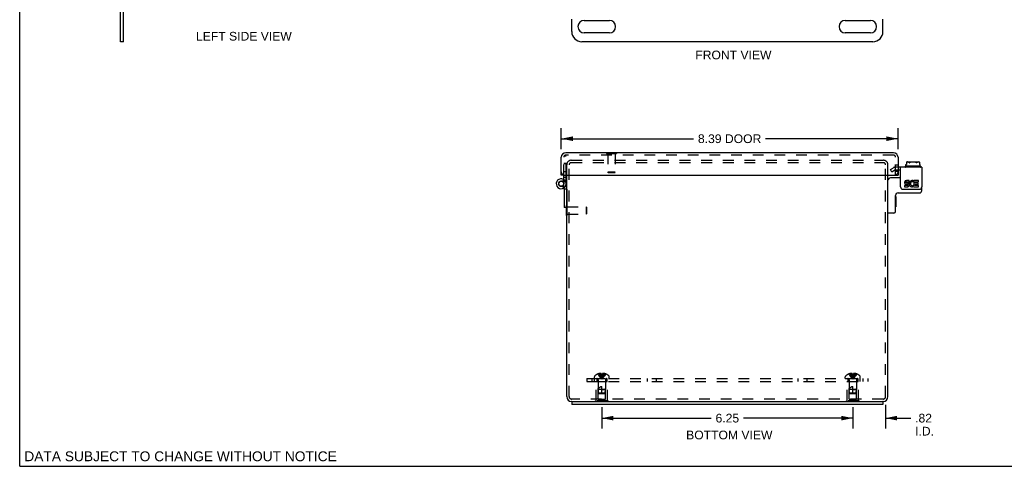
# Model space of a CAD drawing. Header units: inches. Extents: x 0 to 49, y 0 to 31.7.
# Tile 1 of 6: x 0 to 24.5, y 0 to 11.1. Entities that reach past the tile are written whole.
import ezdxf

# ---------------------------------------------------------------- set-up
doc = ezdxf.new("R2010")
doc.units = ezdxf.units.IN
doc.header["$LTSCALE"] = 2.697115
doc.header["$MEASUREMENT"] = 0
doc.linetypes.add('HIDDEN', pattern=[0.2, 0.1, -0.1])
doc.layers.get('0').update_dxf_attribs({"linetype": 'CONTINUOUS'})
for name, color, linetype in [('DEFAULT_2', 8, 'HIDDEN'), ('DIMENSIONS', 7, 'CONTINUOUS'), ('DOOR_ASSEMBLY', 7, 'CONTINUOUS'), ('SUBPANEL', 7, 'CONTINUOUS')]:
    doc.layers.add(name, color=color, linetype=linetype)
doc.styles.get("Standard").update_dxf_attribs({"font": 'arial.ttf'})
doc.dimstyles.new('DIMSTYLE_1', dxfattribs={"dimtxt": 0.216346, "dimasz": 0.288462, "dimexe": 0.09, "dimexo": 0.07, "dimgap": 0.0375, "dimtad": 0, "dimtih": 1, "dimtoh": 1, "dimzin": 4, "dimdsep": 46, "dimtxsty": 'Standard', "dimblk": '_FILLED', "dimblk1": '_FILLED', "dimblk2": '_FILLED', "dimcen": 0.09, "dimadec": 3, "dimazin": 1, "dimtfac": 1, "dimtdec": 3, "dimtofl": 0, "dimtmove": 0, "dimatfit": 3, "dimldrblk": '_FILLED', "dimfxl": 0, "dimtolj": 1, "dimtzin": 4, "dimarcsym": 0})

# ---------------------------------------------------------------- blocks, each defined once
blk = doc.blocks.new('_FILLED')
at = {"color": 0, "linetype": 'ByBlock'}
blk.add_solid([(0, 0), (-1, 0.2), (-1, -0.2)], dxfattribs=at)
blk = doc.blocks.new('*D2')
at = {"layer": 'DIMENSIONS', "color": 2, "linetype": 'Continuous'}
for p, q in [((13.487, 7.887), (13.487, 8.408)), ((21.872, 7.887), (21.872, 8.408)), ((13.487, 8.148), (16.782, 8.148)), ((21.872, 8.148), (18.576, 8.148))]:
    blk.add_line(p, q, dxfattribs=at)
at = {"layer": 'DIMENSIONS', "color": 2, "linetype": 'Continuous', "xscale": 0.2884615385, "yscale": 0.2884615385, "zscale": 0.2884615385, "rotation": 180}
blk.add_blockref('_FILLED', (13.487, 8.148), dxfattribs=at)
at = {"layer": 'DIMENSIONS', "color": 2, "linetype": 'Continuous', "xscale": 0.2884615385, "yscale": 0.2884615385, "zscale": 0.2884615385}
blk.add_blockref('_FILLED', (21.872, 8.148), dxfattribs=at)
at = {"layer": 'DIMENSIONS', "color": 2, "linetype": 'Continuous', "insert": (17.679, 8.256), "char_height": 0.2163, "width": 1.57716, "attachment_point": 2, "line_spacing_factor": 0.9}
blk.add_mtext('8.39 DOOR', dxfattribs=at)
blk = doc.blocks.new('*D13')
at = {"layer": 'DIMENSIONS', "color": 2, "linetype": 'Continuous'}
for p, q in [((14.497, 1.47), (14.497, 0.938)), ((20.747, 1.47), (20.747, 0.938)), ((14.497, 1.198), (17.219, 1.198)), ((20.747, 1.198), (18.024, 1.198))]:
    blk.add_line(p, q, dxfattribs=at)
at = {"layer": 'DIMENSIONS', "color": 2, "linetype": 'Continuous', "xscale": 0.2884615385, "yscale": 0.2884615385, "zscale": 0.2884615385, "rotation": 180}
blk.add_blockref('_FILLED', (14.497, 1.198), dxfattribs=at)
at = {"layer": 'DIMENSIONS', "color": 2, "linetype": 'Continuous', "xscale": 0.2884615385, "yscale": 0.2884615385, "zscale": 0.2884615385}
blk.add_blockref('_FILLED', (20.747, 1.198), dxfattribs=at)
at = {"layer": 'DIMENSIONS', "color": 2, "linetype": 'Continuous', "insert": (17.622, 1.306), "char_height": 0.2163, "width": 0.58791, "attachment_point": 2, "line_spacing_factor": 0.9}
blk.add_mtext('6.25', dxfattribs=at)
blk = doc.blocks.new('*D14')
at = {"layer": 'DIMENSIONS', "color": 2, "linetype": 'Continuous'}
for p, q in [((21.562, 1.53), (21.562, 0.938)), ((20.747, 1.467), (20.747, 0.938)), ((20.747, 1.198), (20.17, 1.198)), ((21.562, 1.198), (22.19, 1.198))]:
    blk.add_line(p, q, dxfattribs=at)
at = {"layer": 'DIMENSIONS', "color": 2, "linetype": 'Continuous', "xscale": 0.2884615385, "yscale": 0.2884615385, "zscale": 0.2884615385}
blk.add_blockref('_FILLED', (20.747, 1.198), dxfattribs=at)
at = {"layer": 'DIMENSIONS', "color": 2, "linetype": 'Continuous', "xscale": 0.2884615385, "yscale": 0.2884615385, "zscale": 0.2884615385, "rotation": 180}
blk.add_blockref('_FILLED', (21.562, 1.198), dxfattribs=at)
at = {"layer": 'DIMENSIONS', "color": 2, "linetype": 'Continuous', "insert": (22.298, 1.306), "char_height": 0.2163, "width": 0.46888, "attachment_point": 1, "line_spacing_factor": 0.9}
blk.add_mtext('.82\\PI.D.', dxfattribs=at)

msp = doc.modelspace()

# ---------------------------------------------------------------- linework, layer by layer
at = {"color": 7, "linetype": 'Continuous'}
for p, q in [((0, 0), (0, 31.731)), ((2.588, 10.561), (2.588, 11.368)), ((13.747, 10.811), (13.747, 11.123)), ((14.059, 11.092), (14.684, 11.092)), ((20.559, 11.092), (21.184, 11.092)), ((21.497, 10.811), (21.497, 11.123)), ((2.588, 10.561), (2.513, 10.561)), ((21.247, 10.561), (13.997, 10.561)), ((14.684, 10.78), (14.059, 10.78)), ((21.184, 10.78), (20.559, 10.78)), ((21.934, 7.362), (21.872, 7.362)), ((22.049, 7.451), (22.049, 7.447)), ((22.435, 7.461), (22.059, 7.461)), ((22.067, 7.51), (22.084, 7.51)), ((22.067, 7.461), (22.067, 7.51)), ((22.084, 7.563), (22.084, 7.51)), ((22.106, 7.571), (22.387, 7.571)), ((22.409, 7.563), (22.409, 7.51)), ((22.409, 7.51), (22.426, 7.51)), ((22.426, 7.461), (22.426, 7.51)), ((22.445, 7.451), (22.445, 7.447)), ((21.934, 7.174), (21.682, 7.174)), ((22.465, 6.859), (22.465, 6.951)), ((21.812, 6.339), (21.812, 6.739)), ((21.817, 6.709), (21.812, 6.709)), ((21.817, 6.709), (21.817, 6.453)), ((21.872, 6.799), (22.405, 6.799)), ((13.618, 6.234), (13.618, 6.434)), ((21.817, 6.453), (21.812, 6.453)), ((13.618, 6.234), (13.622, 6.234)), ((21.772, 6.299), (21.632, 6.299)), ((13.747, 1.612), (13.747, 1.537)), ((13.747, 1.612), (21.497, 1.612)), ((21.497, 1.612), (21.497, 1.537)), ((0, 0), (49.038, 0))]:
    msp.add_line(p, q, dxfattribs=at)
at = {"color": 3, "linetype": 'Continuous'}
for p, q in [((2.513, 10.561), (2.513, 12.311)), ((22.465, 7.437), (21.872, 7.437)), ((21.934, 6.951), (21.934, 7.437)), ((22.465, 7.437), (22.465, 6.951)), ((13.622, 1.732), (13.622, 7.237)), ((21.622, 1.732), (21.622, 7.237)), ((21.994, 6.891), (22.405, 6.891)), ((22.102, 6.98), (22.032, 6.98)), ((22.032, 6.98), (22.032, 6.947)), ((22.032, 6.947), (22.102, 6.947)), ((22.069, 7.013), (22.105, 7.013)), ((22.15, 7.108), (22.08, 7.108)), ((22.08, 7.076), (22.15, 7.076)), ((22.102, 7.044), (22.08, 7.044)), ((22.15, 7.076), (22.15, 7.108)), ((22.249, 7.072), (22.262, 7.102)), ((22.268, 6.974), (22.258, 6.988)), ((22.386, 7.108), (22.268, 7.108)), ((22.268, 7.108), (22.268, 6.974)), ((22.268, 6.957), (22.268, 6.947)), ((22.268, 6.947), (22.386, 6.947)), ((22.3, 7.076), (22.386, 7.076)), ((22.3, 7.044), (22.3, 7.076)), ((22.37, 7.044), (22.3, 7.044)), ((22.3, 7.013), (22.37, 7.013)), ((22.3, 6.98), (22.3, 7.013)), ((22.386, 6.98), (22.3, 6.98)), ((22.37, 7.013), (22.37, 7.044)), ((22.386, 7.076), (22.386, 7.108)), ((22.386, 6.947), (22.386, 6.98)), ((13.747, 1.612), (13.742, 1.612)), ((21.497, 1.537), (13.747, 1.537)), ((21.502, 1.612), (21.497, 1.612))]:
    msp.add_line(p, q, dxfattribs=at)
at = {"color": 7, "linetype": 'Continuous'}
for points in [[(22.106, 7.571), (22.102, 7.571), (22.098, 7.57), (22.094, 7.569), (22.091, 7.567), (22.088, 7.565), (22.084, 7.563)], [(22.153, 7.551), (22.151, 7.554), (22.149, 7.556), (22.146, 7.558), (22.144, 7.56), (22.141, 7.562), (22.138, 7.563), (22.135, 7.565), (22.131, 7.566), (22.127, 7.567), (22.123, 7.567), (22.119, 7.568), (22.115, 7.568), (22.111, 7.568), (22.107, 7.568), (22.103, 7.568), (22.099, 7.567), (22.095, 7.567), (22.091, 7.566), (22.088, 7.565), (22.084, 7.563)], [(22.153, 7.551), (22.154, 7.551), (22.155, 7.55), (22.155, 7.55), (22.156, 7.55), (22.157, 7.55), (22.158, 7.55), (22.159, 7.55), (22.16, 7.55), (22.161, 7.551), (22.162, 7.551)], [(22.331, 7.551), (22.327, 7.554), (22.322, 7.556), (22.317, 7.558), (22.312, 7.56), (22.307, 7.562), (22.302, 7.563), (22.297, 7.564), (22.292, 7.565), (22.286, 7.566), (22.281, 7.566), (22.276, 7.567), (22.27, 7.567), (22.265, 7.568), (22.259, 7.568), (22.254, 7.568), (22.249, 7.568), (22.243, 7.568), (22.238, 7.568), (22.233, 7.568), (22.228, 7.568), (22.223, 7.567), (22.218, 7.567), (22.214, 7.567), (22.209, 7.566), (22.204, 7.565), (22.199, 7.565), (22.194, 7.564), (22.19, 7.563), (22.185, 7.561), (22.18, 7.56), (22.175, 7.558), (22.171, 7.556), (22.166, 7.554), (22.162, 7.551)], [(22.34, 7.551), (22.339, 7.551), (22.339, 7.55), (22.338, 7.55), (22.337, 7.55), (22.336, 7.55), (22.335, 7.55), (22.334, 7.55), (22.333, 7.55), (22.332, 7.551), (22.331, 7.551)], [(22.409, 7.563), (22.406, 7.564), (22.404, 7.565), (22.402, 7.566), (22.399, 7.566), (22.397, 7.567), (22.394, 7.567), (22.392, 7.568), (22.39, 7.568), (22.387, 7.568), (22.385, 7.568), (22.382, 7.568), (22.38, 7.568), (22.377, 7.568), (22.374, 7.568), (22.372, 7.568), (22.369, 7.567), (22.367, 7.567), (22.364, 7.566), (22.361, 7.566), (22.359, 7.565), (22.356, 7.564), (22.354, 7.563), (22.351, 7.561), (22.349, 7.56), (22.347, 7.558), (22.344, 7.556), (22.342, 7.554), (22.34, 7.551)], [(22.409, 7.563), (22.407, 7.565), (22.405, 7.566), (22.403, 7.567), (22.401, 7.568), (22.399, 7.569), (22.396, 7.569), (22.394, 7.57), (22.392, 7.571), (22.39, 7.571), (22.387, 7.571)]]:
    msp.add_lwpolyline(points, dxfattribs=at)
for centre, radius, start, end in [((14.059, 10.936), 0.156, 90, 270), ((14.684, 10.936), 0.156, 270, 90), ((20.559, 10.936), 0.156, 90, 270), ((21.184, 10.936), 0.156, 270, 90), ((13.997, 10.811), 0.25, 180, 270), ((21.247, 10.811), 0.25, 270, 360), ((22.059, 7.451), 0.01, 90, 180), ((22.059, 7.447), 0.01, 180, 270), ((22.435, 7.451), 0.01, 0, 90), ((22.435, 7.447), 0.01, 270, 360), ((21.682, 7.114), 0.06, 90, 180), ((21.872, 6.739), 0.06, 90, 180), ((22.405, 6.859), 0.06, 270, 360), ((21.632, 6.309), 0.01, 180, 270), ((21.772, 6.339), 0.04, 270, 360)]:
    msp.add_arc(centre, radius, start, end, dxfattribs=at)
at = {"color": 3, "linetype": 'Continuous'}
for centre, radius, start, end in [((21.994, 6.951), 0.06, 180, 270), ((22.08, 7.06), 0.0483, 90, 257.4227), ((22.08, 7.06), 0.0161, 90, 270), ((22.102, 6.996), 0.0483, 270, 90), ((22.102, 6.996), 0.0161, 270, 351.2347), ((22.099, 6.995), 0.0185, 353.4521, 71.7546), ((22.23, 7.028), 0.0805, 66.5974, 251.8782), ((22.23, 7.028), 0.0483, 66.5974, 305.1108), ((22.23, 7.026), 0.0789, 251.419, 296.1954), ((22.23, 7.028), 0.0805, 295.7361, 297.8522), ((22.405, 6.951), 0.06, 270, 360), ((13.742, 1.732), 0.12, 180, 270), ((21.502, 1.732), 0.12, 270, 360)]:
    msp.add_arc(centre, radius, start, end, dxfattribs=at)
at = {"layer": 'DEFAULT_2', "color": 8, "linetype": 'HIDDEN'}
for p, q in [((13.734, 7.612), (21.51, 7.612)), ((13.622, 7.237), (13.622, 7.5)), ((13.682, 1.732), (13.682, 7.5)), ((13.734, 7.552), (21.51, 7.552)), ((21.562, 1.732), (21.562, 7.5)), ((21.622, 7.237), (21.622, 7.5)), ((21.684, 7.384), (21.759, 7.427)), ((21.722, 7.319), (21.684, 7.384)), ((21.796, 7.362), (21.722, 7.319)), ((21.872, 7.437), (21.796, 7.437)), ((21.872, 7.362), (21.796, 7.362)), ((13.618, 6.434), (13.618, 6.49)), ((13.618, 6.49), (13.636, 6.49)), ((13.636, 6.234), (13.636, 6.49)), ((13.636, 6.456), (14.108, 6.456)), ((14.108, 6.456), (14.108, 6.268)), ((14.118, 6.446), (14.108, 6.456)), ((14.118, 6.446), (14.118, 6.278)), ((13.622, 6.234), (13.636, 6.234)), ((13.636, 6.268), (14.108, 6.268)), ((14.118, 6.278), (14.108, 6.268)), ((14.31, 2.182), (14.31, 2.228)), ((14.397, 2.295), (14.397, 2.295)), ((14.398, 2.295), (14.397, 2.295)), ((14.481, 2.295), (14.398, 2.295)), ((14.428, 2.295), (14.428, 2.305)), ((14.462, 2.295), (14.462, 2.31)), ((14.481, 2.295), (14.481, 2.305)), ((14.481, 2.295), (14.483, 2.272)), ((14.481, 2.295), (14.481, 2.295)), ((14.481, 2.295), (14.486, 2.295)), ((14.483, 2.273), (14.486, 2.251)), ((14.485, 2.251), (14.488, 2.23)), ((14.488, 2.23), (14.491, 2.21)), ((14.502, 2.295), (14.507, 2.295)), ((14.512, 2.295), (14.507, 2.295)), ((14.512, 2.295), (14.51, 2.272)), ((14.512, 2.305), (14.512, 2.295)), ((14.512, 2.295), (14.512, 2.295)), ((14.595, 2.295), (14.512, 2.295)), ((14.531, 2.295), (14.531, 2.31)), ((14.565, 2.295), (14.565, 2.305)), ((14.595, 2.295), (14.596, 2.295)), ((14.596, 2.295), (14.596, 2.295)), ((14.683, 2.182), (14.683, 2.228)), ((20.56, 2.182), (20.56, 2.228)), ((20.647, 2.295), (20.647, 2.295)), ((20.648, 2.295), (20.647, 2.295)), ((20.731, 2.295), (20.648, 2.295)), ((20.678, 2.295), (20.678, 2.305)), ((20.712, 2.295), (20.712, 2.31)), ((20.731, 2.295), (20.731, 2.305)), ((20.731, 2.295), (20.733, 2.272)), ((20.731, 2.295), (20.731, 2.295)), ((20.733, 2.273), (20.736, 2.251)), ((20.735, 2.251), (20.738, 2.23)), ((20.738, 2.23), (20.741, 2.21)), ((20.762, 2.295), (20.76, 2.272)), ((20.762, 2.305), (20.762, 2.295)), ((20.845, 2.295), (20.762, 2.295)), ((20.762, 2.295), (20.762, 2.295)), ((20.781, 2.295), (20.781, 2.31)), ((20.815, 2.295), (20.815, 2.305)), ((20.846, 2.295), (20.845, 2.295)), ((20.846, 2.295), (20.846, 2.295)), ((20.933, 2.182), (20.933, 2.228)), ((14.31, 2.182), (14.683, 2.182)), ((14.357, 1.628), (14.357, 2.107)), ((14.357, 2.107), (14.637, 2.107)), ((14.402, 2.097), (14.392, 2.107)), ((14.402, 1.669), (14.402, 2.097)), ((14.592, 2.097), (14.402, 2.097)), ((14.403, 2.153), (14.403, 1.907)), ((14.497, 1.807), (14.497, 1.987)), ((14.591, 2.153), (14.591, 1.907)), ((14.592, 2.097), (14.602, 2.107)), ((14.592, 1.669), (14.592, 2.097)), ((14.637, 1.628), (14.637, 2.107)), ((20.56, 2.182), (20.933, 2.182)), ((20.607, 2.107), (20.887, 2.107)), ((20.607, 1.628), (20.607, 2.107)), ((20.652, 2.097), (20.642, 2.107)), ((20.842, 2.097), (20.652, 2.097)), ((20.652, 1.669), (20.652, 2.097)), ((20.653, 2.153), (20.653, 1.907)), ((20.747, 1.807), (20.747, 1.987)), ((20.841, 2.153), (20.841, 1.907)), ((20.842, 2.097), (20.852, 2.107)), ((20.842, 1.669), (20.842, 2.097)), ((20.887, 1.628), (20.887, 2.107)), ((14.412, 1.817), (14.403, 1.907)), ((14.591, 1.907), (14.403, 1.907)), ((14.423, 1.807), (14.412, 1.817)), ((14.582, 1.817), (14.412, 1.817)), ((14.423, 1.807), (14.571, 1.807)), ((14.497, 1.907), (14.591, 1.907)), ((14.571, 1.807), (14.582, 1.817)), ((14.582, 1.817), (14.591, 1.907)), ((20.841, 1.907), (20.653, 1.907)), ((20.662, 1.817), (20.653, 1.907)), ((20.832, 1.817), (20.662, 1.817)), ((20.673, 1.807), (20.662, 1.817)), ((20.673, 1.807), (20.821, 1.807)), ((20.747, 1.907), (20.841, 1.907)), ((20.821, 1.807), (20.832, 1.817)), ((20.832, 1.817), (20.841, 1.907)), ((21.502, 1.672), (13.742, 1.672)), ((14.341, 1.607), (14.341, 1.628)), ((14.653, 1.628), (14.341, 1.628)), ((14.653, 1.607), (14.341, 1.607)), ((14.402, 1.669), (14.592, 1.669)), ((14.497, 1.607), (14.497, 1.628)), ((14.653, 1.607), (14.653, 1.628)), ((20.903, 1.628), (20.591, 1.628)), ((20.591, 1.607), (20.591, 1.628)), ((20.903, 1.607), (20.591, 1.607)), ((20.652, 1.669), (20.842, 1.669)), ((20.747, 1.607), (20.747, 1.628)), ((20.903, 1.607), (20.903, 1.628))]:
    msp.add_line(p, q, dxfattribs=at)
for points in [[(14.397, 2.295), (14.411, 2.272), (14.426, 2.251), (14.442, 2.23), (14.459, 2.21), (14.477, 2.19), (14.497, 2.171)], [(14.462, 2.31), (14.458, 2.31), (14.454, 2.309), (14.449, 2.309), (14.445, 2.308), (14.441, 2.308), (14.437, 2.307), (14.433, 2.306), (14.428, 2.305)], [(14.428, 2.295), (14.437, 2.273), (14.448, 2.251), (14.459, 2.23), (14.471, 2.21), (14.483, 2.19), (14.497, 2.171)], [(14.481, 2.305), (14.479, 2.306), (14.476, 2.307), (14.474, 2.308), (14.471, 2.308), (14.469, 2.309), (14.466, 2.309), (14.464, 2.31), (14.462, 2.31)], [(14.462, 2.295), (14.466, 2.273), (14.472, 2.251), (14.477, 2.23), (14.483, 2.21), (14.49, 2.19), (14.497, 2.171)], [(14.502, 2.295), (14.497, 2.295), (14.491, 2.295), (14.486, 2.295)], [(14.491, 2.21), (14.494, 2.19), (14.497, 2.171)], [(14.491, 2.21), (14.494, 2.19), (14.497, 2.171)], [(14.531, 2.295), (14.527, 2.273), (14.521, 2.251), (14.516, 2.23), (14.51, 2.21), (14.503, 2.19), (14.497, 2.171)], [(14.565, 2.295), (14.556, 2.273), (14.545, 2.251), (14.534, 2.23), (14.523, 2.21), (14.51, 2.19), (14.497, 2.171)], [(14.596, 2.295), (14.582, 2.272), (14.567, 2.251), (14.551, 2.23), (14.534, 2.21), (14.516, 2.19), (14.497, 2.171)], [(14.51, 2.273), (14.508, 2.251), (14.505, 2.23), (14.502, 2.21), (14.5, 2.19), (14.497, 2.171)], [(14.508, 2.251), (14.505, 2.23), (14.502, 2.21), (14.5, 2.19), (14.497, 2.171)], [(14.531, 2.31), (14.529, 2.31), (14.527, 2.309), (14.524, 2.309), (14.522, 2.308), (14.519, 2.308), (14.517, 2.307), (14.514, 2.306), (14.512, 2.305)], [(14.565, 2.305), (14.561, 2.306), (14.556, 2.307), (14.552, 2.308), (14.548, 2.308), (14.544, 2.309), (14.54, 2.309), (14.535, 2.31), (14.531, 2.31)], [(20.647, 2.295), (20.661, 2.272), (20.676, 2.251), (20.692, 2.23), (20.709, 2.21), (20.727, 2.19), (20.747, 2.171)], [(20.712, 2.31), (20.708, 2.31), (20.704, 2.309), (20.699, 2.309), (20.695, 2.308), (20.691, 2.308), (20.687, 2.307), (20.683, 2.306), (20.678, 2.305)], [(20.678, 2.295), (20.687, 2.273), (20.698, 2.251), (20.709, 2.23), (20.721, 2.21), (20.733, 2.19), (20.747, 2.171)], [(20.731, 2.305), (20.729, 2.306), (20.726, 2.307), (20.724, 2.308), (20.721, 2.308), (20.719, 2.309), (20.716, 2.309), (20.714, 2.31), (20.712, 2.31)], [(20.712, 2.295), (20.716, 2.273), (20.722, 2.251), (20.727, 2.23), (20.733, 2.21), (20.74, 2.19), (20.747, 2.171)], [(20.762, 2.295), (20.757, 2.295), (20.752, 2.295), (20.747, 2.295), (20.741, 2.295), (20.736, 2.295), (20.731, 2.295)], [(20.741, 2.21), (20.744, 2.19), (20.747, 2.171)], [(20.741, 2.21), (20.744, 2.19), (20.747, 2.171)], [(20.781, 2.295), (20.777, 2.273), (20.771, 2.251), (20.766, 2.23), (20.76, 2.21), (20.753, 2.19), (20.747, 2.171)], [(20.815, 2.295), (20.806, 2.273), (20.795, 2.251), (20.784, 2.23), (20.773, 2.21), (20.76, 2.19), (20.747, 2.171)], [(20.846, 2.295), (20.832, 2.272), (20.817, 2.251), (20.801, 2.23), (20.784, 2.21), (20.766, 2.19), (20.747, 2.171)], [(20.76, 2.273), (20.758, 2.251), (20.755, 2.23), (20.752, 2.21), (20.75, 2.19), (20.747, 2.171)], [(20.758, 2.251), (20.755, 2.23), (20.752, 2.21), (20.75, 2.19), (20.747, 2.171)], [(20.781, 2.31), (20.779, 2.31), (20.777, 2.309), (20.774, 2.309), (20.772, 2.308), (20.769, 2.308), (20.767, 2.307), (20.764, 2.306), (20.762, 2.305)], [(20.815, 2.305), (20.811, 2.306), (20.806, 2.307), (20.802, 2.308), (20.798, 2.308), (20.794, 2.309), (20.79, 2.309), (20.785, 2.31), (20.781, 2.31)], [(14.412, 1.907), (14.415, 1.914), (14.417, 1.921), (14.419, 1.927), (14.422, 1.933), (14.425, 1.939), (14.428, 1.944), (14.431, 1.949), (14.434, 1.953), (14.437, 1.957), (14.44, 1.961), (14.443, 1.964), (14.446, 1.967), (14.449, 1.97), (14.453, 1.972), (14.456, 1.974), (14.459, 1.976), (14.462, 1.978), (14.466, 1.98), (14.469, 1.981), (14.473, 1.983), (14.477, 1.984), (14.481, 1.985), (14.485, 1.986), (14.488, 1.986), (14.493, 1.986), (14.497, 1.987)], [(20.662, 1.907), (20.665, 1.914), (20.667, 1.921), (20.669, 1.927), (20.672, 1.933), (20.675, 1.939), (20.678, 1.944), (20.681, 1.949), (20.684, 1.953), (20.687, 1.957), (20.69, 1.961), (20.693, 1.964), (20.696, 1.967), (20.699, 1.97), (20.703, 1.972), (20.706, 1.974), (20.709, 1.976), (20.712, 1.978), (20.716, 1.98), (20.719, 1.981), (20.723, 1.983), (20.727, 1.984), (20.731, 1.985), (20.735, 1.986), (20.738, 1.986), (20.743, 1.986), (20.747, 1.987)], [(14.412, 1.817), (14.411, 1.828), (14.41, 1.84), (14.41, 1.851), (14.409, 1.863), (14.41, 1.875), (14.41, 1.886), (14.411, 1.896), (14.412, 1.907)], [(14.412, 1.817), (14.414, 1.814), (14.42, 1.809)], [(20.662, 1.817), (20.661, 1.828), (20.66, 1.84), (20.66, 1.851), (20.659, 1.863), (20.66, 1.875), (20.66, 1.886), (20.661, 1.896), (20.662, 1.907)], [(20.662, 1.817), (20.664, 1.814), (20.67, 1.809)]]:
    msp.add_lwpolyline(points, dxfattribs=at)
for centre, radius, start, end in [((13.734, 7.5), 0.112, 90, 180), ((21.51, 7.5), 0.112, 0, 90), ((13.734, 7.5), 0.052, 90, 180), ((21.51, 7.5), 0.052, 0, 90), ((21.796, 7.362), 0.075, 90, 120), ((14.33, 2.228), 0.02, 133.5138, 180), ((14.497, 2.053), 0.262, 112.3357, 133.5138), ((14.497, 2.053), 0.261, 105.1941, 112.0894), ((14.497, 2.053), 0.261, 67.9106, 74.8059), ((14.497, 2.053), 0.262, 46.4862, 67.6643), ((14.663, 2.228), 0.02, 0, 46.4862), ((20.58, 2.228), 0.02, 133.5138, 180), ((20.747, 2.053), 0.262, 112.3357, 133.5138), ((20.747, 2.053), 0.261, 105.1941, 112.0894), ((20.747, 2.053), 0.261, 67.9106, 74.8059), ((20.747, 2.053), 0.262, 46.4862, 67.6643), ((20.913, 2.228), 0.02, 0, 46.4862), ((14.374, 2.153), 0.0282, 0, 90), ((14.619, 2.153), 0.0282, 90, 180), ((20.624, 2.153), 0.0282, 0, 90), ((20.869, 2.153), 0.0282, 90, 180), ((13.742, 1.732), 0.06, 180, 270), ((21.502, 1.732), 0.06, 270, 360)]:
    msp.add_arc(centre, radius, start, end, dxfattribs=at)
at = {"layer": 'DOOR_ASSEMBLY', "color": 3, "linetype": 'Continuous'}
for p, q in [((13.487, 7.237), (13.487, 7.685)), ((21.76, 7.797), (13.599, 7.797)), ((21.872, 7.685), (21.872, 7.237)), ((13.577, 7.237), (21.782, 7.237)), ((13.607, 7.179), (13.607, 7.237)), ((13.607, 7.034), (13.607, 7.179)), ((13.621, 6.901), (13.606, 7.041))]:
    msp.add_line(p, q, dxfattribs=at)
at = {"layer": 'DOOR_ASSEMBLY', "color": 8, "linetype": 'HIDDEN'}
for p, q in [((13.547, 7.237), (13.547, 7.724)), ((13.547, 7.724), (13.607, 7.724)), ((13.547, 7.237), (13.547, 7.685)), ((21.76, 7.737), (13.599, 7.737)), ((13.607, 7.237), (13.607, 7.724)), ((14.609, 7.797), (14.609, 7.784)), ((14.609, 7.784), (14.865, 7.784)), ((14.643, 7.784), (14.643, 7.312)), ((14.831, 7.784), (14.831, 7.312)), ((14.865, 7.797), (14.865, 7.784)), ((21.812, 7.237), (21.812, 7.685)), ((13.547, 7.537), (13.607, 7.537)), ((13.547, 7.534), (13.607, 7.534)), ((21.872, 7.489), (21.812, 7.489)), ((13.543, 7.136), (13.514, 7.083)), ((13.607, 7.324), (13.547, 7.324)), ((13.607, 7.179), (13.547, 7.179)), ((13.547, 7.133), (13.547, 7.028)), ((14.653, 7.302), (14.643, 7.312)), ((14.831, 7.312), (14.643, 7.312)), ((14.821, 7.302), (14.653, 7.302)), ((14.821, 7.302), (14.831, 7.312)), ((21.872, 7.333), (21.812, 7.333)), ((13.607, 7.034), (13.607, 7.028))]:
    msp.add_line(p, q, dxfattribs=at)
at = {"layer": 'DOOR_ASSEMBLY', "color": 7, "linetype": 'Continuous'}
for p, q in [((14.609, 7.802), (14.609, 7.797)), ((14.609, 7.802), (14.865, 7.802)), ((14.865, 7.802), (14.865, 7.797)), ((13.547, 7.237), (13.487, 7.237)), ((13.547, 7.179), (13.547, 7.237)), ((13.547, 7.133), (13.547, 7.179)), ((13.607, 7.179), (13.547, 7.179)), ((21.812, 7.237), (21.872, 7.237)), ((13.554, 6.926), (13.52, 6.976)), ((13.561, 6.896), (13.547, 7.034)), ((13.562, 6.896), (13.562, 6.434)), ((13.622, 6.896), (13.562, 6.896)), ((13.622, 6.896), (13.622, 6.434)), ((13.558, 6.78), (13.558, 6.524)), ((13.558, 6.78), (13.562, 6.78)), ((13.558, 6.524), (13.562, 6.524)), ((13.622, 6.434), (13.562, 6.434))]:
    msp.add_line(p, q, dxfattribs=at)
msp.add_circle((13.484, 7.028), 0.0615, dxfattribs=at)
at = {"layer": 'DOOR_ASSEMBLY', "color": 3, "linetype": 'Continuous'}
for centre, radius, start, end in [((13.599, 7.685), 0.112, 90, 180), ((21.76, 7.685), 0.112, 0, 90), ((13.484, 7.028), 0.123, 6, 304.5042), ((13.577, 7.327), 0.09, 180, 270), ((21.782, 7.327), 0.09, 270, 360), ((13.484, 7.028), 0.123, 304.5077, 306.8326), ((13.532, 6.892), 0.09, 3.0042, 6)]:
    msp.add_arc(centre, radius, start, end, dxfattribs=at)
at = {"layer": 'DOOR_ASSEMBLY', "color": 8, "linetype": 'HIDDEN'}
for centre, radius, start, end in [((13.599, 7.685), 0.052, 90, 180), ((21.76, 7.685), 0.052, 0, 90), ((13.484, 7.028), 0.063, 304.5042, 305.6118), ((13.484, 7.028), 0.123, 304.5042, 304.5077), ((13.484, 7.028), 0.123, 306.8326, 0.1)]:
    msp.add_arc(centre, radius, start, end, dxfattribs=at)
at = {"layer": 'DOOR_ASSEMBLY', "color": 7, "linetype": 'Continuous'}
for start, end in [(6, 304.5042), (305.6118, 0.1)]:
    msp.add_arc((13.484, 7.028), 0.063, start, end, dxfattribs=at)
at = {"layer": 'SUBPANEL', "color": 8, "linetype": 'HIDDEN'}
for p, q in [((14.122, 2.182), (14.122, 2.107)), ((14.122, 2.182), (21.122, 2.182)), ((14.122, 2.107), (21.122, 2.107)), ((14.247, 2.182), (14.247, 2.107)), ((14.316, 2.107), (14.316, 2.182)), ((14.372, 2.182), (14.372, 2.107)), ((14.622, 2.182), (14.622, 2.107)), ((15.638, 2.107), (15.638, 2.182)), ((15.856, 2.107), (15.856, 2.182)), ((19.388, 2.107), (19.388, 2.182)), ((19.606, 2.107), (19.606, 2.182)), ((20.622, 2.182), (20.622, 2.107)), ((20.872, 2.182), (20.872, 2.107)), ((20.928, 2.107), (20.928, 2.182)), ((20.997, 2.182), (20.997, 2.107)), ((21.122, 2.182), (21.122, 2.107))]:
    msp.add_line(p, q, dxfattribs=at)

# ---------------------------------------------------------------- texts
at = {"layer": 'DIMENSIONS', "color": 2, "linetype": 'Continuous', "attachment_point": 2, "line_spacing_factor": 0.9}
for s, insert, char_height, width in [('LEFT SIDE VIEW', (5.583, 10.805), 0.21635, 2.379), ('FRONT VIEW', (17.773, 10.339), 0.2163, 1.89323), ('BOTTOM VIEW', (17.671, 0.887), 0.21635, 2.14416), ('DATA SUBJECT TO CHANGE WITHOUT NOTICE', (4.006, 0.371), 0.24519, 7.76777)]:
    msp.add_mtext(s, dxfattribs=dict(at, insert=insert, char_height=char_height, width=width))

# ---------------------------------------------------------------- dimensions: what is measured, and where the dimension line sits
at = {"layer": 'DIMENSIONS', "color": 2, "linetype": 'Continuous'}
dim = msp.add_linear_dim(base=(21.871539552, 8.148177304), p1=(13.486539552, 7.816503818), p2=(21.871539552, 7.816503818), text='<> DOOR', dimstyle='DIMSTYLE_1', dxfattribs=at)
dim.commit()
dim.dimension.update_dxf_attribs({"geometry": '*D2', "text_midpoint": (17.679039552, 8.148177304), "dimtype": 160})
dim = msp.add_linear_dim(base=(20.747, 1.198), p1=(14.497, 1.54), p2=(20.747, 1.54), dimstyle='DIMSTYLE_1', dxfattribs=at)
dim.commit()
dim.dimension.update_dxf_attribs({"geometry": '*D13', "text_midpoint": (17.621, 1.196), "dimtype": 160})
dim = msp.add_linear_dim(base=(20.746539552, 1.197613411), p1=(21.561539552, 1.599657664), p2=(20.746539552, 1.537157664), angle=180, text='<>\\PI.D.', dimstyle='DIMSTYLE_1', dxfattribs=at)
dim.commit()
dim.dimension.update_dxf_attribs({"geometry": '*D14', "text_midpoint": (22.532610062, 1.035353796), "dimtype": 160})

doc.saveas('drawing.dxf')
